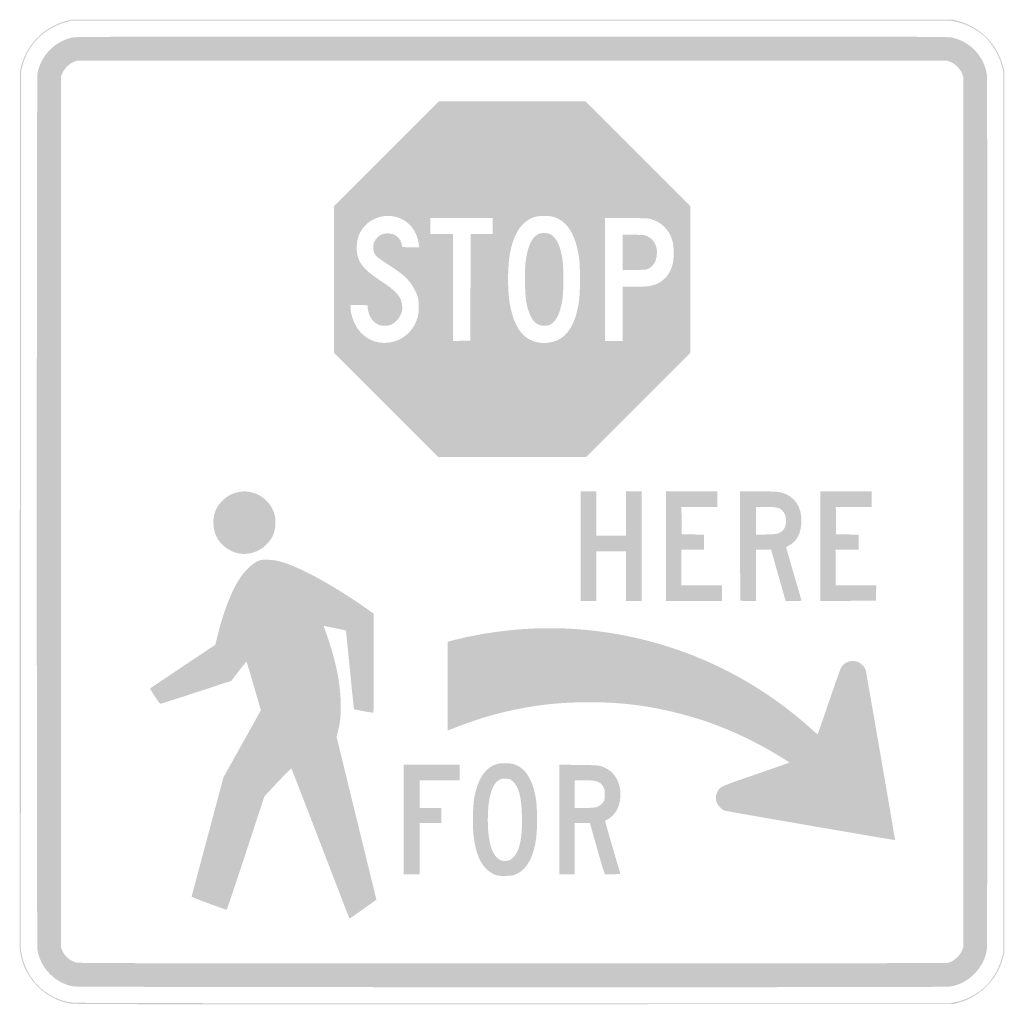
# Model space of a CAD drawing. Header units: inches. Extents: x -18 to 18, y -18 to 18.
import ezdxf

# ---------------------------------------------------------------- set-up
doc = ezdxf.new("R2010")
doc.units = ezdxf.units.IN
doc.header["$MEASUREMENT"] = 0

msp = doc.modelspace()

# ---------------------------------------------------------------- hatches: boundary and pattern name
h = msp.add_hatch(color=7)
edge = h.paths.add_edge_path()
edge.add_spline(control_points=[(-16.22, -17.957), (-16.832, -17.828), (-17.366, -17.442), (-17.695, -16.891), (-17.826, -16.672), (-17.906, -16.462), (-17.959, -16.205)], knot_values=[0, 0, 0, 0, 1, 1, 1, 2, 2, 2, 2], degree=3, periodic=0)
edge.add_line((-17.959, -16.205), (-18, -16.001))
edge.add_line((-18, -16.001), (-17.995, 0.064))
edge.add_line((-17.995, 0.064), (-17.99, 16.129))
edge.add_line((-17.99, 16.129), (-17.936, 16.324))
edge.add_spline(control_points=[(-17.936, 16.324), (-17.715, 17.125), (-17.089, 17.739), (-16.281, 17.946)], knot_values=[0, 0, 0, 0, 1, 1, 1, 1], degree=3, periodic=0)
edge.add_line((-16.281, 17.946), (-16.109, 17.99))
edge.add_line((-16.109, 17.99), (0, 17.99))
edge.add_line((0, 17.99), (16.109, 17.99))
edge.add_line((16.109, 17.99), (16.283, 17.945))
edge.add_spline(control_points=[(16.283, 17.945), (17.087, 17.74), (17.713, 17.125), (17.936, 16.321)], knot_values=[0, 0, 0, 0, 1, 1, 1, 1], degree=3, periodic=0)
edge.add_line((17.936, 16.321), (17.99, 16.129))
edge.add_line((17.99, 16.129), (17.99, 0))
edge.add_line((17.99, 0), (17.99, -16.129))
edge.add_line((17.99, -16.129), (17.936, -16.321))
edge.add_spline(control_points=[(17.936, -16.321), (17.714, -17.121), (17.101, -17.726), (16.294, -17.945)], knot_values=[0, 0, 0, 0, 1, 1, 1, 1], degree=3, periodic=0)
edge.add_line((16.294, -17.945), (16.129, -17.99))
edge.add_line((16.129, -17.99), (0.051, -17.993))
edge.add_spline(control_points=[(0.051, -17.993), (-15.925, -17.997), (-16.029, -17.997), (-16.22, -17.957)], knot_values=[0, 0, 0, 0, 1, 1, 1, 1], degree=3, periodic=0)
edge = h.paths.add_edge_path(flags=0)
edge.add_spline(control_points=[(16.207, -17.918), (16.572, -17.843), (16.92, -17.672), (17.22, -17.42), (17.508, -17.178), (17.783, -16.734), (17.895, -16.328)], knot_values=[0, 0, 0, 0, 1, 1, 1, 2, 2, 2, 2], degree=3, periodic=0)
edge.add_line((17.895, -16.328), (17.949, -16.129))
edge.add_line((17.949, -16.129), (17.949, 0))
edge.add_line((17.949, 0), (17.949, 16.129))
edge.add_line((17.949, 16.129), (17.895, 16.328))
edge.add_spline(control_points=[(17.895, 16.328), (17.783, 16.734), (17.508, 17.178), (17.22, 17.42), (16.92, 17.672), (16.572, 17.843), (16.206, 17.918)], knot_values=[0, 0, 0, 0, 1, 1, 1, 2, 2, 2, 2], degree=3, periodic=0)
edge.add_line((16.206, 17.918), (16.001, 17.96))
edge.add_line((16.001, 17.96), (-0.064, 17.954))
edge.add_line((-0.064, 17.954), (-16.129, 17.949))
edge.add_line((-16.129, 17.949), (-16.291, 17.905))
edge.add_spline(control_points=[(-16.291, 17.905), (-17.096, 17.686), (-17.677, 17.113), (-17.896, 16.324)], knot_values=[0, 0, 0, 0, 1, 1, 1, 1], degree=3, periodic=0)
edge.add_line((-17.896, 16.324), (-17.949, 16.129))
edge.add_line((-17.949, 16.129), (-17.955, 0.064))
edge.add_line((-17.955, 0.064), (-17.96, -16.001))
edge.add_line((-17.96, -16.001), (-17.918, -16.205))
edge.add_spline(control_points=[(-17.918, -16.205), (-17.742, -17.071), (-17.082, -17.736), (-16.22, -17.917), (-16.03, -17.956), (-15.91, -17.957), (-0.013, -17.958)], knot_values=[0, 0, 0, 0, 1, 1, 1, 2, 2, 2, 2], degree=3, periodic=0)
edge.add_line((-0.013, -17.958), (16.002, -17.96))
edge.add_line((16.002, -17.96), (16.207, -17.918))
h = msp.add_hatch(color=7)
edge = h.paths.add_edge_path()
edge.add_spline(control_points=[(-16.048, -17.343), (-16.706, -17.223), (-17.248, -16.666), (-17.351, -16.004), (-17.383, -15.796), (-17.383, 15.796), (-17.351, 16.004), (-17.301, 16.321), (-17.153, 16.617), (-16.923, 16.86), (-16.679, 17.117), (-16.385, 17.279), (-16.044, 17.344), (-15.914, 17.369), (-13.664, 17.373), (0.003, 17.373), (14.433, 17.373), (15.913, 17.37), (16.054, 17.341), (16.403, 17.269), (16.679, 17.116), (16.923, 16.86), (17.153, 16.617), (17.298, 16.326), (17.351, 15.998), (17.381, 15.813), (17.381, -15.813), (17.351, -15.998), (17.295, -16.347), (17.147, -16.631), (16.889, -16.889), (16.629, -17.149), (16.349, -17.294), (15.998, -17.351), (15.787, -17.386), (-15.862, -17.378), (-16.048, -17.343)], knot_values=[0, 0, 0, 0, 1, 1, 1, 2, 2, 2, 3, 3, 3, 4, 4, 4, 5, 5, 5, 6, 6, 6, 7, 7, 7, 8, 8, 8, 9, 9, 9, 10, 10, 10, 11, 11, 11, 12, 12, 12, 12], degree=3, periodic=0)
edge = h.paths.add_edge_path(flags=0)
edge.add_spline(control_points=[(16.028, -16.444), (16.194, -16.378), (16.378, -16.194), (16.444, -16.028)], knot_values=[0, 0, 0, 0, 1, 1, 1, 1], degree=3, periodic=0)
edge.add_line((16.444, -16.028), (16.493, -15.907))
edge.add_line((16.493, -15.907), (16.493, 0))
edge.add_line((16.493, 0), (16.493, 15.907))
edge.add_line((16.493, 15.907), (16.444, 16.028))
edge.add_spline(control_points=[(16.444, 16.028), (16.378, 16.194), (16.194, 16.378), (16.028, 16.444)], knot_values=[0, 0, 0, 0, 1, 1, 1, 1], degree=3, periodic=0)
edge.add_line((16.028, 16.444), (15.907, 16.493))
edge.add_line((15.907, 16.493), (0, 16.493))
edge.add_line((0, 16.493), (-15.907, 16.493))
edge.add_line((-15.907, 16.493), (-16.028, 16.444))
edge.add_spline(control_points=[(-16.028, 16.444), (-16.194, 16.378), (-16.378, 16.194), (-16.444, 16.028)], knot_values=[0, 0, 0, 0, 1, 1, 1, 1], degree=3, periodic=0)
edge.add_line((-16.444, 16.028), (-16.493, 15.907))
edge.add_line((-16.493, 15.907), (-16.493, 0))
edge.add_line((-16.493, 0), (-16.493, -15.907))
edge.add_line((-16.493, -15.907), (-16.447, -16.022))
edge.add_spline(control_points=[(-16.447, -16.022), (-16.36, -16.237), (-16.163, -16.41), (-15.937, -16.471), (-15.839, -16.497), (-13.879, -16.5), (0.04, -16.497)], knot_values=[0, 0, 0, 0, 1, 1, 1, 2, 2, 2, 2], degree=3, periodic=0)
edge.add_line((0.04, -16.497), (15.907, -16.493))
edge.add_line((15.907, -16.493), (16.028, -16.444))
h = msp.add_hatch(color=7)
h.paths.add_polyline_path([(-4.606, 3.908), (-6.512, 5.815), (-6.512, 8.494), (-6.512, 11.174), (-4.596, 13.09), (-2.68, 15.007), (0, 15.007), (2.68, 15.007), (4.596, 13.09), (6.512, 11.174), (6.512, 8.494), (6.512, 5.815), (4.606, 3.908), (2.7, 2.002), (0, 2.002), (-2.7, 2.002), (-4.606, 3.908)])
edge = h.paths.add_edge_path(flags=0)
edge.add_spline(control_points=[(-4.256, 6.247), (-3.86, 6.382), (-3.56, 6.713), (-3.446, 7.139), (-3.4, 7.315), (-3.399, 7.651), (-3.445, 7.827), (-3.524, 8.129), (-3.723, 8.43), (-3.997, 8.663), (-4.073, 8.728), (-4.254, 8.859), (-4.399, 8.953), (-4.906, 9.286), (-4.944, 9.314), (-5.004, 9.4), (-5.054, 9.472), (-5.066, 9.512), (-5.073, 9.626), (-5.083, 9.798), (-5.056, 9.882), (-4.954, 9.997), (-4.845, 10.122), (-4.717, 10.18), (-4.551, 10.18), (-4.277, 10.181), (-4.072, 10.011), (-4.026, 9.748)], knot_values=[0, 0, 0, 0, 1, 1, 1, 2, 2, 2, 3, 3, 3, 4, 4, 4, 5, 5, 5, 6, 6, 6, 7, 7, 7, 8, 8, 8, 9, 9, 9, 9], degree=3, periodic=0)
edge.add_line((-4.026, 9.748), (-4.014, 9.678))
edge.add_line((-4.014, 9.678), (-3.704, 9.672))
edge.add_line((-3.704, 9.672), (-3.394, 9.666))
edge.add_line((-3.394, 9.666), (-3.407, 9.753))
edge.add_spline(control_points=[(-3.407, 9.753), (-3.436, 9.946), (-3.466, 10.049), (-3.54, 10.204), (-3.897, 10.954), (-4.979, 11.036), (-5.469, 10.349), (-5.609, 10.153), (-5.666, 9.983), (-5.678, 9.731), (-5.705, 9.192), (-5.513, 8.911), (-4.803, 8.443), (-4.187, 8.038), (-4.021, 7.833), (-4.018, 7.482), (-4.017, 7.352), (-4.027, 7.309), (-4.08, 7.196), (-4.151, 7.043), (-4.268, 6.92), (-4.405, 6.852), (-4.481, 6.815), (-4.533, 6.806), (-4.662, 6.806), (-4.805, 6.806), (-4.837, 6.813), (-4.935, 6.869), (-5.127, 6.976), (-5.249, 7.181), (-5.277, 7.442)], knot_values=[0, 0, 0, 0, 1, 1, 1, 2, 2, 2, 3, 3, 3, 4, 4, 4, 5, 5, 5, 6, 6, 6, 7, 7, 7, 8, 8, 8, 9, 9, 9, 10, 10, 10, 10], degree=3, periodic=0)
edge.add_line((-5.277, 7.442), (-5.289, 7.554))
edge.add_line((-5.289, 7.554), (-5.597, 7.56))
edge.add_line((-5.597, 7.56), (-5.906, 7.565))
edge.add_line((-5.906, 7.565), (-5.906, 7.462))
edge.add_spline(control_points=[(-5.906, 7.462), (-5.906, 7.298), (-5.848, 7.083), (-5.749, 6.876), (-5.475, 6.303), (-4.856, 6.042), (-4.256, 6.247)], knot_values=[0, 0, 0, 0, 1, 1, 1, 2, 2, 2, 2], degree=3, periodic=0)
edge = h.paths.add_edge_path(flags=0)
edge.add_spline(control_points=[(1.347, 6.188), (1.785, 6.245), (2.078, 6.51), (2.283, 7.032), (2.339, 7.175), (2.397, 7.409), (2.441, 7.675), (2.494, 7.996), (2.494, 9.011), (2.441, 9.334), (2.302, 10.182), (1.989, 10.658), (1.486, 10.789), (1.332, 10.829), (1.014, 10.829), (0.86, 10.789), (0.377, 10.663), (0.048, 10.189), (-0.082, 9.43), (-0.139, 9.093), (-0.164, 8.566), (-0.141, 8.167), (-0.119, 7.773), (-0.096, 7.608), (-0.028, 7.334), (0.145, 6.633), (0.483, 6.254), (0.991, 6.188), (1.151, 6.168), (1.187, 6.168), (1.347, 6.188)], knot_values=[0, 0, 0, 0, 1, 1, 1, 2, 2, 2, 3, 3, 3, 4, 4, 4, 5, 5, 5, 6, 6, 6, 7, 7, 7, 8, 8, 8, 9, 9, 9, 10, 10, 10, 10], degree=3, periodic=0)
h.paths.add_polyline_path([(-1.522, 8.206), (-1.517, 10.153), (-1.112, 10.153), (-0.708, 10.153), (-0.708, 10.446), (-0.708, 10.739), (-1.851, 10.739), (-2.993, 10.739), (-2.993, 10.446), (-2.993, 10.153), (-2.579, 10.153), (-2.164, 10.153), (-2.164, 8.201), (-2.164, 6.248), (-1.846, 6.254), (-1.527, 6.26), (-1.522, 8.206)], flags=0)
edge = h.paths.add_edge_path(flags=0)
edge.add_line((4.045, 7.24), (4.045, 8.231))
edge.add_line((4.045, 8.231), (4.485, 8.232))
edge.add_spline(control_points=[(4.485, 8.232), (4.794, 8.232), (4.967, 8.241), (5.066, 8.262), (5.488, 8.351), (5.782, 8.653), (5.875, 9.092), (5.919, 9.301), (5.915, 9.685), (5.866, 9.878), (5.758, 10.3), (5.458, 10.604), (5.047, 10.709), (4.949, 10.733), (4.78, 10.739), (4.162, 10.739)], knot_values=[0, 0, 0, 0, 1, 1, 1, 2, 2, 2, 3, 3, 3, 4, 4, 4, 5, 5, 5, 5], degree=3, periodic=0)
edge.add_line((4.162, 10.739), (3.398, 10.739))
edge.add_line((3.398, 10.739), (3.398, 8.494))
edge.add_line((3.398, 8.494), (3.398, 6.249))
edge.add_line((3.398, 6.249), (3.721, 6.249))
edge.add_line((3.721, 6.249), (4.045, 6.249))
edge.add_line((4.045, 6.249), (4.045, 7.24))
h = msp.add_hatch(color=7)
edge = h.paths.add_edge_path()
edge.add_spline(control_points=[(1.009, 6.822), (0.763, 6.914), (0.6, 7.199), (0.514, 7.689), (0.464, 7.973), (0.452, 8.835), (0.493, 9.152), (0.566, 9.709), (0.714, 10.03), (0.955, 10.155), (1.055, 10.206), (1.273, 10.207), (1.385, 10.156), (1.601, 10.058), (1.752, 9.759), (1.834, 9.27), (1.887, 8.954), (1.887, 8.054), (1.833, 7.737), (1.752, 7.252), (1.604, 6.954), (1.386, 6.841), (1.304, 6.799), (1.099, 6.788), (1.009, 6.822)], knot_values=[0, 0, 0, 0, 1, 1, 1, 2, 2, 2, 3, 3, 3, 4, 4, 4, 5, 5, 5, 6, 6, 6, 7, 7, 7, 8, 8, 8, 8], degree=3, periodic=0)
h = msp.add_hatch(color=7)
edge = h.paths.add_edge_path()
edge.add_line((4.045, 9.486), (4.045, 10.137))
edge.add_line((4.045, 10.137), (4.444, 10.13))
edge.add_spline(control_points=[(4.444, 10.13), (4.834, 10.123), (4.847, 10.121), (4.96, 10.066), (5.216, 9.94), (5.339, 9.654), (5.279, 9.325), (5.25, 9.167), (5.203, 9.072), (5.114, 8.987), (4.973, 8.855), (4.947, 8.849), (4.475, 8.842)], knot_values=[0, 0, 0, 0, 1, 1, 1, 2, 2, 2, 3, 3, 3, 4, 4, 4, 4], degree=3, periodic=0)
edge.add_line((4.475, 8.842), (4.045, 8.835))
edge.add_line((4.045, 8.835), (4.045, 9.486))
h = msp.add_hatch(color=7)
edge = h.paths.add_edge_path()
edge.add_spline(control_points=[(-10.02, -1.514), (-10.075, -1.503), (-10.184, -1.464), (-10.263, -1.428), (-10.675, -1.235), (-10.922, -0.85), (-10.921, -0.398), (-10.921, -0.07), (-10.819, 0.183), (-10.598, 0.405), (-10.145, 0.859), (-9.439, 0.863), (-8.99, 0.415), (-8.756, 0.181), (-8.65, -0.072), (-8.65, -0.394), (-8.65, -0.712), (-8.756, -0.969), (-8.98, -1.193), (-9.255, -1.469), (-9.637, -1.587), (-10.02, -1.514)], knot_values=[0, 0, 0, 0, 1, 1, 1, 2, 2, 2, 3, 3, 3, 4, 4, 4, 5, 5, 5, 6, 6, 6, 7, 7, 7, 7], degree=3, periodic=0)
for points in [[(2.508, -1.254), (2.508, 0.748), (2.791, 0.748), (3.074, 0.748), (3.074, -0.061), (3.074, -0.87), (3.62, -0.87), (4.166, -0.87), (4.166, -0.061), (4.166, 0.748), (4.449, 0.748), (4.733, 0.748), (4.733, -1.254), (4.733, -3.256), (4.449, -3.256), (4.166, -3.256), (4.166, -2.346), (4.166, -1.436), (3.62, -1.436), (3.074, -1.436), (3.074, -2.346), (3.074, -3.256), (2.791, -3.256), (2.508, -3.256), (2.508, -1.254)], [(5.622, -1.254), (5.622, 0.748), (6.563, 0.748), (7.503, 0.748), (7.503, 0.465), (7.503, 0.182), (6.846, 0.182), (6.188, 0.182), (6.193, -0.319), (6.199, -0.819), (6.608, -0.825), (7.018, -0.83), (7.018, -1.103), (7.018, -1.375), (6.603, -1.375), (6.189, -1.375), (6.189, -2.033), (6.189, -2.69), (6.927, -2.69), (7.665, -2.69), (7.665, -2.973), (7.665, -3.256), (6.644, -3.256), (5.622, -3.256), (5.622, -1.254)], [(11.265, -1.254), (11.265, 0.748), (12.206, 0.748), (13.146, 0.748), (13.146, 0.465), (13.146, 0.182), (12.488, 0.182), (11.831, 0.182), (11.836, -0.319), (11.842, -0.819), (12.251, -0.825), (12.661, -0.83), (12.661, -1.103), (12.661, -1.375), (12.246, -1.375), (11.831, -1.375), (11.831, -2.033), (11.831, -2.69), (12.57, -2.69), (13.309, -2.69), (13.303, -2.968), (13.298, -3.246), (12.281, -3.251), (11.265, -3.257), (11.265, -1.254)], [(-3.964, -11.245), (-3.964, -9.243), (-2.943, -9.243), (-1.921, -9.243), (-1.921, -9.526), (-1.921, -9.809), (-2.649, -9.809), (-3.378, -9.809), (-3.378, -10.315), (-3.378, -10.82), (-2.983, -10.82), (-2.589, -10.82), (-2.589, -11.093), (-2.589, -11.366), (-2.983, -11.366), (-3.378, -11.366), (-3.378, -12.307), (-3.378, -13.247), (-3.671, -13.247), (-3.964, -13.247), (-3.964, -11.245)]]:
    msp.add_hatch(color=7).paths.add_polyline_path(points)
h = msp.add_hatch(color=7)
edge = h.paths.add_edge_path()
edge.add_spline(control_points=[(8.346, -3.243), (8.339, -3.235), (8.333, -2.334), (8.333, -1.24)], knot_values=[0, 0, 0, 0, 1, 1, 1, 1], degree=3, periodic=0)
edge.add_line((8.333, -1.24), (8.333, 0.748))
edge.add_line((8.333, 0.748), (9.007, 0.748))
edge.add_spline(control_points=[(9.007, 0.748), (9.613, 0.748), (9.697, 0.744), (9.838, 0.708), (10.331, 0.582), (10.598, 0.18), (10.571, -0.394), (10.552, -0.806), (10.396, -1.09), (10.109, -1.235), (10.061, -1.259), (10.019, -1.282), (10.015, -1.285), (10.012, -1.288), (10.137, -1.727), (10.293, -2.262), (10.45, -2.796), (10.578, -3.239), (10.578, -3.245), (10.578, -3.251), (10.447, -3.256), (10.287, -3.256)], knot_values=[0, 0, 0, 0, 1, 1, 1, 2, 2, 2, 3, 3, 3, 4, 4, 4, 5, 5, 5, 6, 6, 6, 7, 7, 7, 7], degree=3, periodic=0)
edge.add_line((10.287, -3.256), (9.996, -3.256))
edge.add_line((9.996, -3.256), (9.748, -2.381))
edge.add_spline(control_points=[(9.748, -2.381), (9.611, -1.9), (9.492, -1.477), (9.481, -1.441)], knot_values=[0, 0, 0, 0, 1, 1, 1, 1], degree=3, periodic=0)
edge.add_line((9.481, -1.441), (9.463, -1.375))
edge.add_line((9.463, -1.375), (9.191, -1.375))
edge.add_line((9.191, -1.375), (8.919, -1.375))
edge.add_line((8.919, -1.375), (8.919, -2.316))
edge.add_line((8.919, -2.316), (8.919, -3.256))
edge.add_line((8.919, -3.256), (8.639, -3.256))
edge.add_spline(control_points=[(8.639, -3.256), (8.485, -3.256), (8.353, -3.25), (8.346, -3.243)], knot_values=[0, 0, 0, 0, 1, 1, 1, 1], degree=3, periodic=0)
edge = h.paths.add_edge_path(flags=0)
edge.add_spline(control_points=[(9.738, -0.781), (9.926, -0.7), (10.01, -0.557), (10.01, -0.324), (10.01, -0.147), (9.971, -0.044), (9.867, 0.055), (9.753, 0.163), (9.666, 0.182), (9.27, 0.182)], knot_values=[0, 0, 0, 0, 1, 1, 1, 2, 2, 2, 3, 3, 3, 3], degree=3, periodic=0)
edge.add_line((9.27, 0.182), (8.919, 0.182))
edge.add_line((8.919, 0.182), (8.919, -0.326))
edge.add_line((8.919, -0.326), (8.919, -0.834))
edge.add_line((8.919, -0.834), (9.288, -0.825))
edge.add_spline(control_points=[(9.288, -0.825), (9.581, -0.818), (9.674, -0.809), (9.738, -0.781)], knot_values=[0, 0, 0, 0, 1, 1, 1, 1], degree=3, periodic=0)
h = msp.add_hatch(color=7)
edge = h.paths.add_edge_path()
edge.add_spline(control_points=[(-5.952, -14.85), (-5.957, -14.842), (-6.432, -13.611), (-7.008, -12.115), (-7.583, -10.618), (-8.061, -9.387), (-8.069, -9.378), (-8.077, -9.369), (-8.303, -9.595), (-8.57, -9.879)], knot_values=[0, 0, 0, 0, 1, 1, 1, 2, 2, 2, 3, 3, 3, 3], degree=3, periodic=0)
edge.add_line((-8.57, -9.879), (-9.056, -10.397))
edge.add_line((-9.056, -10.397), (-9.343, -11.271))
edge.add_spline(control_points=[(-9.343, -11.271), (-10.286, -14.143), (-10.42, -14.542), (-10.442, -14.541), (-10.49, -14.541), (-11.72, -14.079), (-11.717, -14.063), (-11.716, -14.054), (-11.452, -13.068), (-11.132, -11.872)], knot_values=[0, 0, 0, 0, 1, 1, 1, 2, 2, 2, 3, 3, 3, 3], degree=3, periodic=0)
edge.add_line((-11.132, -11.872), (-10.55, -9.698))
edge.add_line((-10.55, -9.698), (-9.867, -8.474))
edge.add_line((-9.867, -8.474), (-9.184, -7.251))
edge.add_line((-9.184, -7.251), (-9.441, -6.366))
edge.add_spline(control_points=[(-9.441, -6.366), (-9.582, -5.879), (-9.704, -5.479), (-9.711, -5.476), (-9.719, -5.473), (-9.846, -5.629), (-9.994, -5.822)], knot_values=[0, 0, 0, 0, 1, 1, 1, 2, 2, 2, 2], degree=3, periodic=0)
edge.add_line((-9.994, -5.822), (-10.264, -6.173))
edge.add_line((-10.264, -6.173), (-11.548, -6.596))
edge.add_spline(control_points=[(-11.548, -6.596), (-12.255, -6.828), (-12.844, -7.016), (-12.858, -7.013), (-12.893, -7.006), (-13.25, -6.466), (-13.232, -6.45), (-13.223, -6.442), (-12.684, -6.082), (-12.034, -5.648)], knot_values=[0, 0, 0, 0, 1, 1, 1, 2, 2, 2, 3, 3, 3, 3], degree=3, periodic=0)
edge.add_line((-12.034, -5.648), (-10.851, -4.86))
edge.add_line((-10.851, -4.86), (-10.772, -4.539))
edge.add_spline(control_points=[(-10.772, -4.539), (-10.559, -3.673), (-10.29, -2.97), (-9.975, -2.459), (-9.817, -2.203), (-9.525, -1.911), (-9.334, -1.818), (-9.197, -1.751), (-9.185, -1.749), (-8.95, -1.75), (-8.675, -1.751), (-8.477, -1.796), (-8.09, -1.946), (-7.37, -2.226), (-6.289, -2.849), (-5.258, -3.58)], knot_values=[0, 0, 0, 0, 1, 1, 1, 2, 2, 2, 3, 3, 3, 4, 4, 4, 5, 5, 5, 5], degree=3, periodic=0)
edge.add_line((-5.258, -3.58), (-5.056, -3.723))
edge.add_line((-5.056, -3.723), (-5.056, -5.532))
edge.add_spline(control_points=[(-5.056, -5.532), (-5.056, -6.966), (-5.061, -7.341), (-5.081, -7.341), (-5.13, -7.34), (-5.768, -7.223), (-5.778, -7.213), (-5.784, -7.207), (-5.852, -6.558), (-5.93, -5.771), (-6.008, -4.983), (-6.073, -4.336), (-6.075, -4.334), (-6.079, -4.33), (-6.873, -4.166), (-6.888, -4.166), (-6.891, -4.166), (-6.857, -4.269), (-6.812, -4.394), (-6.447, -5.402), (-6.266, -6.29), (-6.265, -7.079), (-6.264, -7.49), (-6.285, -7.688), (-6.364, -8.01)], knot_values=[0, 0, 0, 0, 1, 1, 1, 2, 2, 2, 3, 3, 3, 4, 4, 4, 5, 5, 5, 6, 6, 6, 7, 7, 7, 8, 8, 8, 8], degree=3, periodic=0)
edge.add_line((-6.364, -8.01), (-6.417, -8.223))
edge.add_line((-6.417, -8.223), (-5.705, -11.134))
edge.add_spline(control_points=[(-5.705, -11.134), (-5.313, -12.736), (-4.985, -14.075), (-4.976, -14.11)], knot_values=[0, 0, 0, 0, 1, 1, 1, 1], degree=3, periodic=0)
edge.add_line((-4.976, -14.11), (-4.959, -14.174))
edge.add_line((-4.959, -14.174), (-5.425, -14.505))
edge.add_spline(control_points=[(-5.425, -14.505), (-5.959, -14.883), (-5.941, -14.871), (-5.952, -14.85)], knot_values=[0, 0, 0, 0, 1, 1, 1, 1], degree=3, periodic=0)
h = msp.add_hatch(color=7)
edge = h.paths.add_edge_path()
edge.add_spline(control_points=[(10.891, -11.467), (9.222, -11.18), (7.821, -10.934), (7.776, -10.921), (7.725, -10.906), (7.658, -10.859), (7.592, -10.791), (7.43, -10.625), (7.401, -10.425), (7.508, -10.217), (7.597, -10.044), (7.618, -10.035), (8.924, -9.587), (9.589, -9.358), (10.132, -9.167), (10.132, -9.162), (10.132, -9.156), (9.998, -9.068), (9.834, -8.966), (8.801, -8.324), (7.636, -7.801), (6.535, -7.484), (5.244, -7.112), (4.111, -6.953), (2.771, -6.955), (1.099, -6.957), (-0.465, -7.253), (-2.019, -7.86), (-2.201, -7.931), (-2.354, -7.989), (-2.358, -7.989), (-2.363, -7.989), (-2.364, -7.259), (-2.361, -6.367)], knot_values=[0, 0, 0, 0, 1, 1, 1, 2, 2, 2, 3, 3, 3, 4, 4, 4, 5, 5, 5, 6, 6, 6, 7, 7, 7, 8, 8, 8, 9, 9, 9, 10, 10, 10, 11, 11, 11, 11], degree=3, periodic=0)
edge.add_line((-2.361, -6.367), (-2.356, -4.745))
edge.add_line((-2.356, -4.745), (-2.093, -4.678))
edge.add_spline(control_points=[(-2.093, -4.678), (-0.772, -4.342), (0.74, -4.194), (2.093, -4.268), (5.419, -4.449), (8.507, -5.733), (10.962, -7.956), (11.067, -8.052), (11.158, -8.13), (11.164, -8.13), (11.17, -8.13), (11.355, -7.6), (11.576, -6.952), (11.797, -6.304), (12, -5.735), (12.028, -5.687), (12.153, -5.467), (12.448, -5.382), (12.681, -5.501), (12.777, -5.55), (12.898, -5.69), (12.925, -5.783), (12.94, -5.837), (13.996, -11.95), (13.996, -11.986), (13.996, -12.001), (13.848, -11.976), (10.891, -11.467)], knot_values=[0, 0, 0, 0, 1, 1, 1, 2, 2, 2, 3, 3, 3, 4, 4, 4, 5, 5, 5, 6, 6, 6, 7, 7, 7, 8, 8, 8, 9, 9, 9, 9], degree=3, periodic=0)
h = msp.add_hatch(color=7)
edge = h.paths.add_edge_path()
edge.add_spline(control_points=[(-0.607, -13.267), (-1.066, -13.099), (-1.334, -12.6), (-1.416, -11.764), (-1.448, -11.444), (-1.432, -10.722), (-1.388, -10.466), (-1.265, -9.755), (-0.976, -9.326), (-0.539, -9.21), (-0.4, -9.173), (-0.118, -9.175), (0.031, -9.213), (0.482, -9.33), (0.778, -9.804), (0.88, -10.574), (0.92, -10.878), (0.92, -11.612), (0.88, -11.916), (0.79, -12.597), (0.555, -13.04), (0.186, -13.222), (0.035, -13.297), (0.028, -13.298), (-0.231, -13.303), (-0.455, -13.308), (-0.513, -13.302), (-0.607, -13.267)], knot_values=[0, 0, 0, 0, 1, 1, 1, 2, 2, 2, 3, 3, 3, 4, 4, 4, 5, 5, 5, 6, 6, 6, 7, 7, 7, 8, 8, 8, 9, 9, 9, 9], degree=3, periodic=0)
edge = h.paths.add_edge_path(flags=0)
edge.add_spline(control_points=[(-0.134, -12.74), (-0.024, -12.709), (0.111, -12.576), (0.182, -12.428), (0.319, -12.141), (0.374, -11.727), (0.358, -11.105), (0.338, -10.375), (0.237, -10.016), (-0.007, -9.821), (-0.074, -9.767), (-0.103, -9.758), (-0.231, -9.752), (-0.349, -9.746), (-0.394, -9.752), (-0.459, -9.786), (-0.737, -9.927), (-0.89, -10.446), (-0.89, -11.245), (-0.89, -12.322), (-0.612, -12.872), (-0.134, -12.74)], knot_values=[0, 0, 0, 0, 1, 1, 1, 2, 2, 2, 3, 3, 3, 4, 4, 4, 5, 5, 5, 6, 6, 6, 7, 7, 7, 7], degree=3, periodic=0)
h = msp.add_hatch(color=7)
edge = h.paths.add_edge_path()
edge.add_line((1.719, -11.243), (1.719, -9.239))
edge.add_line((1.719, -9.239), (2.422, -9.248))
edge.add_spline(control_points=[(2.422, -9.248), (3.191, -9.257), (3.226, -9.262), (3.455, -9.384), (3.695, -9.512), (3.869, -9.759), (3.934, -10.064), (3.99, -10.329), (3.954, -10.641), (3.841, -10.87), (3.767, -11.022), (3.585, -11.206), (3.468, -11.248), (3.401, -11.272), (3.396, -11.28), (3.407, -11.335), (3.414, -11.369), (3.54, -11.811), (3.688, -12.317)], knot_values=[0, 0, 0, 0, 1, 1, 1, 2, 2, 2, 3, 3, 3, 4, 4, 4, 5, 5, 5, 6, 6, 6, 6], degree=3, periodic=0)
edge.add_line((3.688, -12.317), (3.957, -13.237))
edge.add_line((3.957, -13.237), (3.683, -13.243))
edge.add_spline(control_points=[(3.683, -13.243), (3.533, -13.246), (3.4, -13.245), (3.388, -13.24), (3.376, -13.235), (3.248, -12.812), (3.104, -12.299)], knot_values=[0, 0, 0, 0, 1, 1, 1, 2, 2, 2, 2], degree=3, periodic=0)
edge.add_line((3.104, -12.299), (2.842, -11.367))
edge.add_line((2.842, -11.367), (2.563, -11.366))
edge.add_line((2.563, -11.366), (2.285, -11.366))
edge.add_line((2.285, -11.366), (2.285, -12.307))
edge.add_line((2.285, -12.307), (2.285, -13.247))
edge.add_line((2.285, -13.247), (2.002, -13.247))
edge.add_line((2.002, -13.247), (1.719, -13.247))
edge.add_line((1.719, -13.247), (1.719, -11.243))
edge = h.paths.add_edge_path(flags=0)
edge.add_spline(control_points=[(3.086, -10.79), (3.192, -10.759), (3.297, -10.672), (3.354, -10.569), (3.378, -10.524), (3.388, -10.457), (3.388, -10.325), (3.388, -10.162), (3.382, -10.132), (3.332, -10.048), (3.215, -9.85), (3.095, -9.809), (2.626, -9.809)], knot_values=[0, 0, 0, 0, 1, 1, 1, 2, 2, 2, 3, 3, 3, 4, 4, 4, 4], degree=3, periodic=0)
edge.add_line((2.626, -9.809), (2.285, -9.809))
edge.add_line((2.285, -9.809), (2.285, -10.315))
edge.add_line((2.285, -10.315), (2.285, -10.82))
edge.add_line((2.285, -10.82), (2.636, -10.82))
edge.add_spline(control_points=[(2.636, -10.82), (2.885, -10.82), (3.015, -10.812), (3.086, -10.79)], knot_values=[0, 0, 0, 0, 1, 1, 1, 1], degree=3, periodic=0)

doc.saveas('drawing.dxf')
